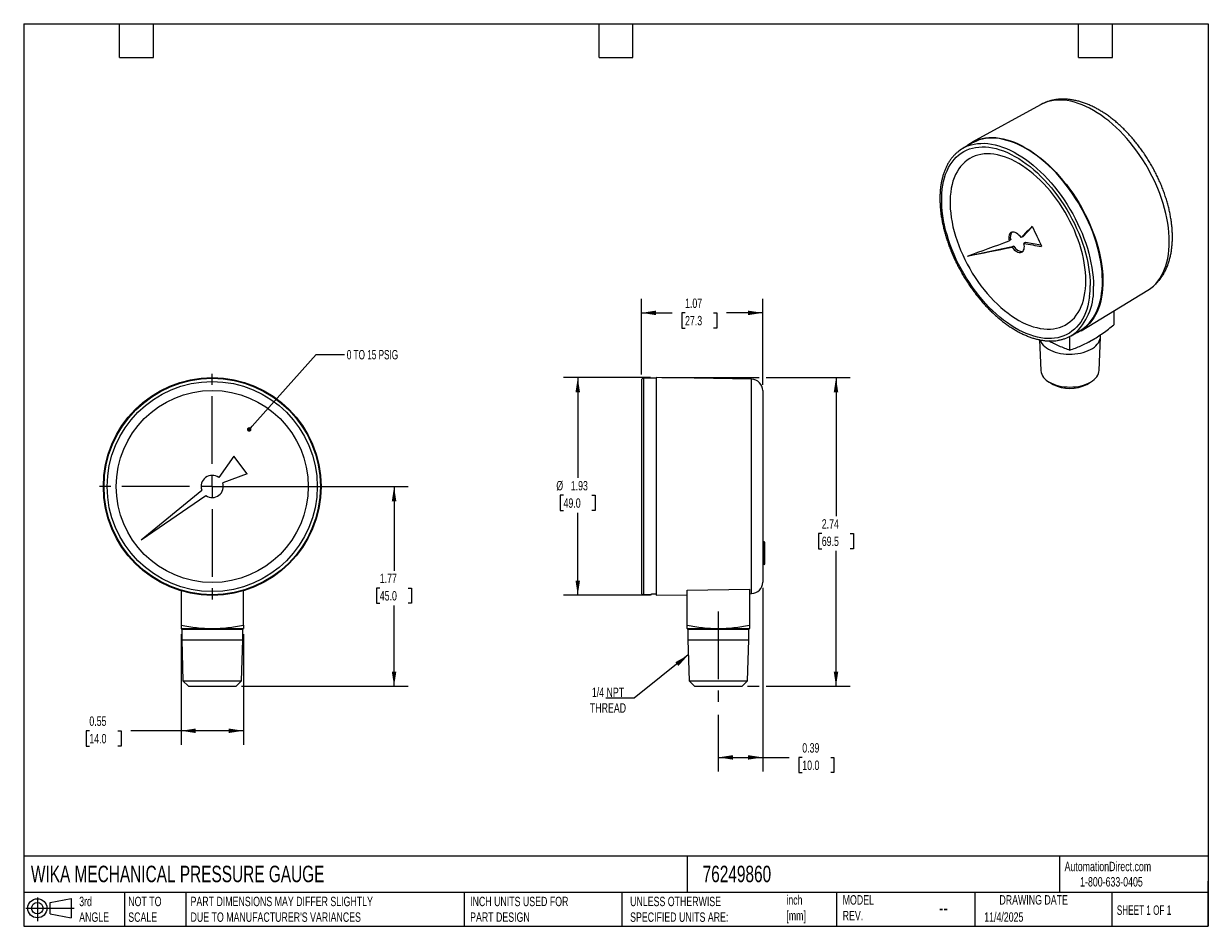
# Model space of a CAD drawing. Header units: inches. Extents: x 0.2 to 10.8, y 0.2 to 8.2.
import ezdxf

# ---------------------------------------------------------------- set-up
doc = ezdxf.new("R2010")
doc.units = ezdxf.units.IN
doc.header["$MEASUREMENT"] = 0
doc.linetypes.add('SLD-Center', pattern=[0.75, 0.6, -0.05, 0.05, -0.05])
doc.linetypes.add('SLD-Solid', pattern=[0])
doc.layers.add('CENTER', color=40, linetype='SLD-Center')
doc.layers.add('SLD-DEFPOINTS', color=7, linetype='Continuous')
doc.layers.add('DIMENSIONS', color=140, linetype='SLD-Solid', lineweight=25)
doc.layers.add('TEXT', color=140, linetype='SLD-Solid', lineweight=25)
doc.styles.add('SLDTEXTSTYLE0', font='TXT', dxfattribs={"width": 0.7})
doc.styles.add('SLDTEXTSTYLE1', font='TXT', dxfattribs={"width": 0.65})
doc.dimstyles.new('SLDDIMSTYLE0', dxfattribs={"dimtxt": 0.084961, "dimasz": 0.13, "dimexe": 0, "dimexo": 0.0625, "dimgap": 0.02124, "dimtad": 0, "dimtih": 1, "dimtoh": 1, "dimrnd": 1e-09, "dimdsep": 46, "dimtxsty": 'SLDTEXTSTYLE0', "dimsah": 1, "dimcen": 0.09, "dimadec": 0, "dimazin": 2, "dimtfac": 1, "dimtofl": 0, "dimtmove": 0, "dimatfit": 3, "dimfxl": 0, "dimfrac": 2, "dimtolj": 1, "dimtzin": 12, "dimarcsym": 0})
doc.dimstyles.new('SLDDIMSTYLE1', dxfattribs={"dimtxt": 0.084961, "dimasz": 0.13, "dimexe": 0, "dimexo": 0.0625, "dimgap": 0.02124, "dimtad": 0, "dimtih": 1, "dimtoh": 1, "dimrnd": 1e-09, "dimzin": 12, "dimdsep": 46, "dimtxsty": 'SLDTEXTSTYLE0', "dimsah": 1, "dimcen": 0.09, "dimadec": 0, "dimazin": 3, "dimtfac": 1, "dimtofl": 0, "dimtmove": 0, "dimatfit": 3, "dimfxl": 0, "dimfrac": 2, "dimtolj": 1, "dimtzin": 12, "dimarcsym": 0})
doc.dimstyles.new('SLDDIMSTYLE2', dxfattribs={"dimtxt": 0.18, "dimasz": 0.04, "dimexe": 0, "dimexo": 0.0625, "dimgap": 0, "dimtad": 0, "dimtih": 1, "dimtoh": 1, "dimdec": 0, "dimrnd": 1e-09, "dimzin": 0, "dimdsep": 46, "dimtxsty": 'Standard', "dimblk1": 'DOT', "dimblk2": 'DOT', "dimsah": 1, "dimcen": 0.09, "dimadec": 0, "dimazin": 0, "dimtfac": 0.04, "dimtdec": 0, "dimtofl": 0, "dimtmove": 0, "dimatfit": 3, "dimldrblk": 'DOT', "dimfxl": 0, "dimfrac": 2, "dimtolj": 1, "dimtzin": 0, "dimarcsym": 0})
doc.dimstyles.new('SLDDIMSTYLE3', dxfattribs={"dimtxt": 0.18, "dimasz": 0.13, "dimexe": 0, "dimexo": 0.0625, "dimgap": 0, "dimtad": 0, "dimtih": 1, "dimtoh": 1, "dimdec": 0, "dimrnd": 1e-09, "dimzin": 0, "dimdsep": 46, "dimtxsty": 'Standard', "dimsah": 1, "dimcen": 0.09, "dimadec": 0, "dimazin": 0, "dimtfac": 0.13, "dimtdec": 0, "dimtofl": 0, "dimtmove": 0, "dimatfit": 3, "dimfxl": 0, "dimfrac": 2, "dimtolj": 1, "dimtzin": 0, "dimarcsym": 0})

# ---------------------------------------------------------------- blocks, each defined once
blk = doc.blocks.new('Block11')
at = {"color": 7, "linetype": 'SLD-Solid', "lineweight": 18}
for p, q in [((0, 0.113), (0.428, 0.113)), ((0.102, 0.209), (0.102, 0)), ((0.216, 0.164), (0.401, 0.198)), ((0.216, 0.063), (0.216, 0.164)), ((0.401, 0.198), (0.401, 0.029)), ((0.216, 0.063), (0.401, 0.029))]:
    blk.add_line(p, q, dxfattribs=at)
for radius in [0.0846, 0.0506]:
    blk.add_circle((0.102, 0.113), radius, dxfattribs=at)
blk = doc.blocks.new('Block12')
at = {"layer": 'SLD-DEFPOINTS'}
blk.add_blockref('Block11', (0, 0), dxfattribs=at)
blk = doc.blocks.new('_D')
at = {"layer": 'DIMENSIONS'}
for p, q in [((1.645, 2.839), (1.645, 1.858)), ((2.197, 2.839), (2.197, 1.858)), ((0.832, 1.983), (0.804, 1.983)), ((0.804, 1.983), (0.804, 1.848)), ((1.085, 1.983), (1.113, 1.983)), ((1.113, 1.983), (1.113, 1.848)), ((1.645, 1.983), (1.2, 1.983)), ((2.197, 1.983), (1.645, 1.983)), ((0.804, 1.848), (0.832, 1.848)), ((1.113, 1.848), (1.085, 1.848))]:
    blk.add_line(p, q, dxfattribs=at)
for points in [[(1.645, 1.983), (1.775, 1.963), (1.775, 2.003)], [(2.197, 1.983), (2.067, 2.003), (2.067, 1.963)]]:
    blk.add_solid(points, dxfattribs=at)
at = {"layer": 'DIMENSIONS', "char_height": 0.0833, "attachment_point": 1, "style": 'SLDTEXTSTYLE0'}
for s, insert in [('0.55', (0.832, 2.11)), ('14.0', (0.832, 1.955))]:
    blk.add_mtext(s, dxfattribs=dict(at, insert=insert))
blk = doc.blocks.new('_D_1')
at = {"layer": 'DIMENSIONS'}
for p, q in [((1.971, 4.148), (3.658, 4.148)), ((3.533, 4.148), (3.533, 3.402)), ((3.406, 3.248), (3.378, 3.248)), ((3.378, 3.248), (3.378, 3.113)), ((3.659, 3.248), (3.687, 3.248)), ((3.687, 3.248), (3.687, 3.113)), ((3.378, 3.113), (3.406, 3.113)), ((3.533, 2.377), (3.533, 3.094)), ((3.687, 3.113), (3.659, 3.113)), ((2.182, 2.377), (3.658, 2.377))]:
    blk.add_line(p, q, dxfattribs=at)
for points in [[(3.533, 4.148), (3.513, 4.018), (3.553, 4.018)], [(3.533, 2.377), (3.553, 2.507), (3.513, 2.507)]]:
    blk.add_solid(points, dxfattribs=at)
at = {"layer": 'DIMENSIONS', "char_height": 0.0833, "attachment_point": 1, "style": 'SLDTEXTSTYLE0'}
for s, insert in [('1.77', (3.406, 3.375)), ('45.0', (3.406, 3.221))]:
    blk.add_mtext(s, dxfattribs=dict(at, insert=insert))
blk = doc.blocks.new('_Dot')
at = {"color": 0, "linetype": 'ByBlock', "lineweight": -2}
blk.add_line((-0.5, 0), (-1, 0), dxfattribs=at)
at = {"color": 0, "linetype": 'ByBlock', "const_width": 0.5}
blk.add_lwpolyline([(-0.25, 0, 1), (0.25, 0, 1)], format="xyb", close=True, dxfattribs=at)
blk = doc.blocks.new('SW_CENTERMARKSYMBOL_0')
at = {"layer": 'CENTER', "color": 0}
for p, q in [((0, 0.2), (0, 1.065)), ((-0.2, 0), (-1.065, 0)), ((0, 0), (-0.1, 0)), ((0, 0), (0, 0.1)), ((0, 0), (0, -0.1)), ((0, 0), (0.1, 0)), ((0.2, 0), (1.065, 0)), ((0, -0.2), (0, -1.065))]:
    blk.add_line(p, q, dxfattribs=at)
blk = doc.blocks.new('_D_2')
at = {"layer": 'DIMENSIONS'}
for p, q in [((5.725, 5.14), (5.725, 5.812)), ((6.8, 5.048), (6.8, 5.812)), ((5.725, 5.687), (5.997, 5.687)), ((6.112, 5.687), (6.083, 5.687)), ((6.083, 5.687), (6.083, 5.552)), ((6.364, 5.687), (6.393, 5.687)), ((6.393, 5.687), (6.393, 5.552)), ((6.8, 5.687), (6.479, 5.687)), ((6.083, 5.552), (6.112, 5.552)), ((6.393, 5.552), (6.364, 5.552))]:
    blk.add_line(p, q, dxfattribs=at)
for points in [[(5.725, 5.687), (5.855, 5.667), (5.855, 5.707)], [(6.8, 5.687), (6.67, 5.707), (6.67, 5.667)]]:
    blk.add_solid(points, dxfattribs=at)
at = {"layer": 'DIMENSIONS', "char_height": 0.0833, "attachment_point": 1, "style": 'SLDTEXTSTYLE0'}
for s, insert in [('1.07', (6.112, 5.814)), ('27.3', (6.112, 5.66))]:
    blk.add_mtext(s, dxfattribs=dict(at, insert=insert))
blk = doc.blocks.new('_D_3')
at = {"layer": 'DIMENSIONS'}
for p, q in [((5.805, 5.113), (5.036, 5.113)), ((5.161, 5.113), (5.161, 4.224)), ((5.035, 4.07), (5.006, 4.07)), ((5.006, 4.07), (5.006, 3.935)), ((5.287, 4.07), (5.316, 4.07)), ((5.316, 4.07), (5.316, 3.935)), ((5.006, 3.935), (5.035, 3.935)), ((5.161, 3.184), (5.161, 3.916)), ((5.316, 3.935), (5.287, 3.935)), ((5.805, 3.184), (5.036, 3.184))]:
    blk.add_line(p, q, dxfattribs=at)
for points in [[(5.161, 5.113), (5.141, 4.983), (5.181, 4.983)], [(5.161, 3.184), (5.181, 3.314), (5.141, 3.314)]]:
    blk.add_solid(points, dxfattribs=at)
at = {"layer": 'DIMENSIONS', "char_height": 0.0833, "attachment_point": 1, "style": 'SLDTEXTSTYLE0'}
for s, insert in [('%%c', (4.971, 4.197)), ('1.93', (5.099, 4.197)), ('49.0', (5.035, 4.043))]:
    blk.add_mtext(s, dxfattribs=dict(at, insert=insert))
blk = doc.blocks.new('_D_4')
at = {"layer": 'DIMENSIONS'}
for p, q in [((6.8, 3.249), (6.8, 1.622)), ((6.407, 2.125), (6.407, 1.622)), ((6.407, 1.747), (6.8, 1.747)), ((6.8, 1.747), (7.036, 1.747)), ((7.151, 1.747), (7.122, 1.747)), ((7.122, 1.747), (7.122, 1.612)), ((7.403, 1.747), (7.432, 1.747)), ((7.432, 1.747), (7.432, 1.612)), ((7.122, 1.612), (7.151, 1.612)), ((7.432, 1.612), (7.403, 1.612))]:
    blk.add_line(p, q, dxfattribs=at)
for points in [[(6.407, 1.747), (6.537, 1.727), (6.537, 1.767)], [(6.8, 1.747), (6.67, 1.767), (6.67, 1.727)]]:
    blk.add_solid(points, dxfattribs=at)
at = {"layer": 'DIMENSIONS', "char_height": 0.0833, "attachment_point": 1, "style": 'SLDTEXTSTYLE0'}
for s, insert in [('0.39', (7.151, 1.873)), ('10.0', (7.151, 1.719))]:
    blk.add_mtext(s, dxfattribs=dict(at, insert=insert))
blk = doc.blocks.new('_D_5')
at = {"layer": 'DIMENSIONS'}
for p, q in [((5.905, 5.113), (6.77, 5.113)), ((6.83, 5.113), (7.575, 5.113)), ((7.45, 5.113), (7.45, 3.886)), ((7.324, 3.732), (7.295, 3.732)), ((7.295, 3.732), (7.295, 3.597)), ((7.576, 3.732), (7.605, 3.732)), ((7.605, 3.732), (7.605, 3.597)), ((7.295, 3.597), (7.324, 3.597)), ((7.45, 2.377), (7.45, 3.578)), ((7.605, 3.597), (7.576, 3.597)), ((6.667, 2.377), (6.77, 2.377)), ((6.83, 2.377), (7.575, 2.377))]:
    blk.add_line(p, q, dxfattribs=at)
for points in [[(7.45, 5.113), (7.43, 4.983), (7.47, 4.983)], [(7.45, 2.377), (7.47, 2.507), (7.43, 2.507)]]:
    blk.add_solid(points, dxfattribs=at)
at = {"layer": 'DIMENSIONS', "char_height": 0.0833, "attachment_point": 1, "style": 'SLDTEXTSTYLE0'}
for s, insert in [('2.74', (7.324, 3.858)), ('69.5', (7.324, 3.704))]:
    blk.add_mtext(s, dxfattribs=dict(at, insert=insert))

msp = doc.modelspace()

# ---------------------------------------------------------------- linework, layer by layer
for p, q in [((9.263, 7.532), (8.657, 7.2)), ((8.654, 7.191), (8.575, 7.145)), ((9.19, 6.45), (9.105, 6.362)), ((8.998, 6.333), (8.984, 6.325)), ((9.105, 6.362), (9.091, 6.354)), ((9.13, 6.31), (9.116, 6.302)), ((9.267, 6.287), (9.13, 6.31)), ((8.623, 6.193), (9.025, 6.277)), ((9.025, 6.277), (9.011, 6.269)), ((9.622, 5.529), (10.213, 5.887)), ((9.913, 5.705), (9.913, 5.582)), ((9.523, 5.357), (9.523, 5.479)), ((9.533, 5.484), (9.613, 5.53)), ((9.782, 5.175), (9.793, 5.473)), ((9.793, 5.477), (9.793, 5.493)), ((9.254, 5.449), (9.265, 5.175)), ((5.725, 5.09), (5.725, 3.207)), ((5.855, 5.107), (5.743, 5.107)), ((5.743, 5.107), (5.743, 4.148)), ((6.702, 5.098), (5.855, 5.113)), ((5.855, 5.113), (5.855, 3.184)), ((6.702, 3.199), (6.702, 5.098)), ((9.341, 5.073), (9.374, 5.053)), ((9.672, 5.053), (9.706, 5.073)), ((6.8, 4.998), (6.8, 3.299)), ((2.114, 4.416), (1.979, 4.228)), ((2.232, 4.259), (2.114, 4.416)), ((2.232, 4.259), (2.014, 4.181)), ((1.291, 3.676), (1.828, 4.117)), ((5.743, 4.148), (5.743, 3.19)), ((1.291, 3.676), (1.865, 4.067)), ((6.813, 3.657), (6.8, 3.659)), ((6.813, 3.558), (6.813, 3.657)), ((6.82, 3.558), (6.82, 3.649)), ((6.813, 3.459), (6.813, 3.558)), ((6.82, 3.466), (6.82, 3.558)), ((6.8, 3.457), (6.813, 3.459)), ((1.645, 3.224), (1.645, 2.919)), ((2.197, 2.919), (2.197, 3.224)), ((5.743, 3.19), (5.816, 3.19)), ((5.816, 3.196), (5.855, 3.196)), ((5.816, 3.19), (5.816, 3.196)), ((5.855, 3.184), (6.131, 3.189)), ((6.131, 3.229), (6.682, 3.239)), ((6.131, 2.919), (6.131, 3.229)), ((6.682, 3.239), (6.682, 2.919)), ((6.682, 3.198), (6.702, 3.199)), ((1.645, 2.889), (1.921, 2.889)), ((1.651, 2.882), (1.651, 2.79)), ((2.191, 2.882), (1.651, 2.882)), ((1.921, 2.889), (2.197, 2.889)), ((2.191, 2.79), (2.191, 2.882)), ((6.131, 2.889), (6.407, 2.889)), ((6.137, 2.882), (6.137, 2.79)), ((6.677, 2.882), (6.137, 2.882)), ((6.407, 2.889), (6.682, 2.889)), ((6.677, 2.79), (6.677, 2.882)), ((1.651, 2.79), (1.662, 2.425)), ((1.651, 2.79), (2.191, 2.79)), ((2.18, 2.425), (2.191, 2.79)), ((6.137, 2.79), (6.148, 2.425)), ((6.137, 2.79), (6.677, 2.79)), ((6.665, 2.425), (6.677, 2.79)), ((1.662, 2.425), (1.71, 2.377)), ((1.662, 2.425), (1.921, 2.425)), ((1.921, 2.425), (2.18, 2.425)), ((2.132, 2.377), (2.18, 2.425)), ((6.148, 2.425), (6.196, 2.377)), ((6.148, 2.425), (6.665, 2.425)), ((6.617, 2.377), (6.665, 2.425)), ((1.71, 2.377), (1.921, 2.377)), ((1.921, 2.377), (2.132, 2.377)), ((6.196, 2.377), (6.617, 2.377))]:
    msp.add_line(p, q)
at = {"flags": 128}
for points in [[(9.732, 7.482), (9.698, 7.501), (9.664, 7.517), (9.631, 7.532), (9.597, 7.544), (9.564, 7.554), (9.531, 7.562), (9.499, 7.568), (9.467, 7.572), (9.437, 7.573), (9.406, 7.573), (9.377, 7.57), (9.349, 7.564), (9.321, 7.557), (9.295, 7.547), (9.27, 7.536), (9.263, 7.532)], [(10.213, 5.887), (10.219, 5.891), (10.242, 5.907), (10.264, 5.925), (10.284, 5.945), (10.302, 5.967), (10.32, 5.991), (10.335, 6.017), (10.35, 6.044), (10.362, 6.073), (10.373, 6.104), (10.383, 6.137), (10.39, 6.17), (10.396, 6.206), (10.401, 6.242), (10.403, 6.28), (10.404, 6.319), (10.403, 6.358), (10.401, 6.399), (10.396, 6.44), (10.39, 6.483), (10.383, 6.525), (10.373, 6.569), (10.362, 6.612), (10.35, 6.656), (10.335, 6.7), (10.32, 6.744), (10.302, 6.788), (10.284, 6.831), (10.264, 6.874), (10.242, 6.917), (10.219, 6.96), (10.195, 7.001), (10.17, 7.042), (10.144, 7.082), (10.116, 7.121), (10.088, 7.159), (10.058, 7.196), (10.028, 7.232), (9.997, 7.266), (9.966, 7.299), (9.933, 7.33), (9.901, 7.36), (9.868, 7.388), (9.834, 7.414), (9.8, 7.439), (9.766, 7.461), (9.732, 7.482)], [(9.697, 5.833), (9.695, 5.818), (9.689, 5.783), (9.681, 5.75), (9.672, 5.718), (9.661, 5.687), (9.649, 5.659), (9.634, 5.631), (9.619, 5.606), (9.602, 5.583), (9.583, 5.561), (9.563, 5.542), (9.541, 5.524), (9.519, 5.508), (9.495, 5.495), (9.47, 5.484), (9.444, 5.474), (9.416, 5.467), (9.388, 5.463), (9.359, 5.46), (9.329, 5.46), (9.298, 5.461), (9.267, 5.465), (9.235, 5.472), (9.203, 5.48), (9.17, 5.491), (9.137, 5.503), (9.103, 5.518), (9.07, 5.535), (9.036, 5.554), (9.003, 5.575), (8.969, 5.598), (8.936, 5.622), (8.903, 5.649), (8.87, 5.677), (8.838, 5.707), (8.806, 5.738), (8.775, 5.771), (8.745, 5.805), (8.715, 5.841), (8.687, 5.878), (8.659, 5.916), (8.632, 5.955), (8.607, 5.995), (8.582, 6.035), (8.559, 6.077), (8.537, 6.119), (8.516, 6.161), (8.497, 6.204), (8.479, 6.247), (8.462, 6.291), (8.447, 6.334), (8.434, 6.378), (8.422, 6.421), (8.412, 6.464), (8.404, 6.506), (8.397, 6.548), (8.392, 6.589), (8.388, 6.63), (8.387, 6.67), (8.387, 6.709), (8.388, 6.746), (8.392, 6.783), (8.397, 6.818), (8.404, 6.852), (8.412, 6.885), (8.422, 6.916), (8.434, 6.946), (8.447, 6.974), (8.462, 7), (8.479, 7.024), (8.497, 7.047), (8.516, 7.067), (8.537, 7.086), (8.559, 7.103), (8.582, 7.117), (8.607, 7.13), (8.632, 7.14), (8.659, 7.148), (8.687, 7.154), (8.715, 7.157), (8.745, 7.159), (8.775, 7.158), (8.806, 7.155), (8.838, 7.15), (8.87, 7.143), (8.903, 7.133), (8.936, 7.122), (8.969, 7.108), (8.975, 7.105)], [(8.601, 7.16), (8.619, 7.175), (8.642, 7.191), (8.667, 7.205), (8.692, 7.216), (8.719, 7.226), (8.747, 7.233), (8.775, 7.238), (8.805, 7.241), (8.836, 7.241), (8.867, 7.24), (8.899, 7.236), (8.931, 7.23), (8.964, 7.222), (8.997, 7.211), (9.031, 7.199), (9.065, 7.184), (9.099, 7.167), (9.134, 7.148)], [(8.626, 7.169), (8.649, 7.176), (8.676, 7.183), (8.705, 7.187), (8.735, 7.189), (8.765, 7.19), (8.796, 7.187), (8.828, 7.183), (8.861, 7.177), (8.894, 7.168), (8.927, 7.157), (8.96, 7.144), (8.994, 7.129), (9.028, 7.112), (9.062, 7.092), (9.096, 7.071), (9.13, 7.048), (9.164, 7.023), (9.198, 6.997), (9.231, 6.968), (9.263, 6.938), (9.295, 6.907), (9.327, 6.873), (9.358, 6.839), (9.388, 6.803), (9.417, 6.766), (9.445, 6.728), (9.473, 6.688), (9.499, 6.648), (9.524, 6.607), (9.548, 6.565), (9.571, 6.523), (9.592, 6.48), (9.612, 6.436), (9.631, 6.393), (9.648, 6.349), (9.664, 6.305), (9.678, 6.261), (9.69, 6.217), (9.701, 6.174), (9.71, 6.13), (9.718, 6.088), (9.724, 6.045), (9.728, 6.004), (9.731, 5.963), (9.732, 5.923)], [(9.613, 5.53), (9.629, 5.541), (9.652, 5.557), (9.673, 5.575), (9.693, 5.596), (9.712, 5.618), (9.729, 5.643), (9.745, 5.669), (9.759, 5.697), (9.771, 5.726), (9.782, 5.758), (9.791, 5.79), (9.799, 5.825), (9.804, 5.86), (9.809, 5.897), (9.811, 5.935), (9.812, 5.974), (9.81, 6.014), (9.808, 6.055), (9.803, 6.097), (9.797, 6.139), (9.789, 6.182), (9.779, 6.226), (9.768, 6.27), (9.755, 6.314), (9.741, 6.358), (9.725, 6.402), (9.708, 6.446), (9.689, 6.49), (9.668, 6.533), (9.647, 6.577), (9.624, 6.619), (9.599, 6.661), (9.574, 6.702), (9.547, 6.742), (9.52, 6.781), (9.491, 6.82), (9.462, 6.857), (9.431, 6.892), (9.4, 6.927), (9.368, 6.96), (9.336, 6.991), (9.303, 7.021), (9.27, 7.049), (9.236, 7.076), (9.202, 7.1), (9.168, 7.123), (9.134, 7.144), (9.1, 7.162), (9.065, 7.179), (9.031, 7.194), (8.998, 7.206), (8.964, 7.216), (8.932, 7.225), (8.899, 7.231), (8.867, 7.234), (8.836, 7.236), (8.806, 7.235), (8.776, 7.232), (8.748, 7.227), (8.72, 7.22), (8.694, 7.21), (8.668, 7.198), (8.654, 7.191)], [(9.134, 7.148), (9.168, 7.128), (9.202, 7.105), (9.236, 7.08), (9.27, 7.054), (9.303, 7.026), (9.336, 6.996), (9.369, 6.964), (9.401, 6.931), (9.432, 6.897), (9.462, 6.861), (9.492, 6.824), (9.521, 6.786), (9.548, 6.747), (9.575, 6.707), (9.601, 6.665), (9.625, 6.623), (9.648, 6.581), (9.67, 6.538), (9.691, 6.494), (9.71, 6.45), (9.727, 6.406), (9.743, 6.362), (9.758, 6.318), (9.771, 6.274), (9.782, 6.23), (9.792, 6.186), (9.8, 6.143), (9.807, 6.1), (9.811, 6.058), (9.815, 6.017), (9.816, 5.977), (9.815, 5.938), (9.813, 5.899), (9.809, 5.862), (9.804, 5.826), (9.797, 5.792), (9.788, 5.759), (9.777, 5.727), (9.765, 5.697), (9.751, 5.669), (9.736, 5.642), (9.719, 5.618), (9.7, 5.595), (9.68, 5.574), (9.659, 5.555), (9.637, 5.538), (9.613, 5.524), (9.588, 5.511), (9.562, 5.5), (9.559, 5.499)], [(9.665, 5.973), (9.664, 6.01), (9.662, 6.049), (9.657, 6.089), (9.651, 6.129), (9.644, 6.169), (9.634, 6.211), (9.623, 6.252), (9.61, 6.294), (9.596, 6.335), (9.58, 6.377), (9.563, 6.419), (9.544, 6.46), (9.524, 6.501), (9.503, 6.541), (9.48, 6.581), (9.456, 6.62), (9.431, 6.658), (9.405, 6.695), (9.378, 6.731), (9.35, 6.765), (9.321, 6.799), (9.292, 6.831), (9.261, 6.862), (9.231, 6.891), (9.199, 6.918), (9.168, 6.944), (9.136, 6.968), (9.104, 6.99), (9.071, 7.01), (9.039, 7.028), (9.007, 7.045), (8.975, 7.059), (8.943, 7.071), (8.911, 7.08), (8.88, 7.088), (8.85, 7.093), (8.82, 7.096), (8.791, 7.097), (8.762, 7.096), (8.735, 7.092), (8.708, 7.086), (8.683, 7.078), (8.658, 7.068), (8.635, 7.056), (8.613, 7.041), (8.592, 7.024), (8.573, 7.006), (8.555, 6.985), (8.538, 6.963), (8.523, 6.938), (8.509, 6.912), (8.498, 6.884), (8.487, 6.855), (8.479, 6.824), (8.472, 6.791), (8.467, 6.757), (8.463, 6.722), (8.462, 6.686), (8.462, 6.649), (8.463, 6.61), (8.467, 6.571), (8.472, 6.531), (8.479, 6.491), (8.487, 6.45), (8.498, 6.409), (8.509, 6.367), (8.523, 6.326), (8.538, 6.284), (8.555, 6.242), (8.573, 6.201), (8.592, 6.16), (8.613, 6.119), (8.635, 6.079), (8.658, 6.04), (8.683, 6.001), (8.708, 5.964), (8.735, 5.927), (8.762, 5.892), (8.791, 5.858), (8.82, 5.825), (8.85, 5.793), (8.88, 5.763), (8.911, 5.735), (8.943, 5.709), (8.975, 5.684), (9.007, 5.661), (9.039, 5.64), (9.071, 5.62), (9.104, 5.603), (9.136, 5.588), (9.168, 5.575), (9.199, 5.564), (9.231, 5.556), (9.261, 5.549), (9.292, 5.545), (9.321, 5.543), (9.35, 5.543), (9.378, 5.546), (9.405, 5.551), (9.431, 5.558), (9.456, 5.567), (9.48, 5.578), (9.503, 5.592), (9.524, 5.607), (9.544, 5.625), (9.563, 5.644), (9.58, 5.666), (9.596, 5.689), (9.61, 5.715), (9.623, 5.742), (9.634, 5.77), (9.644, 5.801), (9.651, 5.832), (9.657, 5.866), (9.662, 5.9), (9.664, 5.936), (9.665, 5.973)], [(8.975, 7.105), (9.003, 7.092), (9.036, 7.074), (9.07, 7.054), (9.103, 7.032), (9.137, 7.009), (9.17, 6.983), (9.203, 6.956), (9.235, 6.927), (9.267, 6.896), (9.298, 6.864), (9.329, 6.83), (9.359, 6.795), (9.388, 6.759), (9.416, 6.722), (9.444, 6.683), (9.47, 6.644), (9.495, 6.604), (9.519, 6.563), (9.541, 6.521), (9.563, 6.478), (9.583, 6.436), (9.602, 6.393), (9.619, 6.349), (9.634, 6.306), (9.649, 6.263), (9.661, 6.219), (9.672, 6.176), (9.681, 6.134), (9.689, 6.091), (9.695, 6.05), (9.699, 6.009), (9.702, 5.969), (9.703, 5.929)], [(9.091, 6.354), (9.082, 6.366), (9.072, 6.377), (9.061, 6.386), (9.05, 6.393), (9.039, 6.398), (9.029, 6.402), (9.018, 6.402), (9.009, 6.401), (9.001, 6.398), (8.994, 6.392), (8.988, 6.385), (8.984, 6.375), (8.982, 6.364), (8.981, 6.352), (8.982, 6.339), (8.984, 6.325)], [(9.011, 6.269), (9.02, 6.258), (9.03, 6.247), (9.041, 6.238), (9.052, 6.231), (9.063, 6.226), (9.074, 6.223), (9.084, 6.223), (9.093, 6.224), (9.101, 6.228), (9.108, 6.234), (9.113, 6.242), (9.117, 6.251), (9.119, 6.262), (9.12, 6.275), (9.119, 6.288), (9.116, 6.302)], [(9.258, 5.447), (9.26, 5.444), (9.266, 5.429), (9.275, 5.415), (9.286, 5.402), (9.3, 5.389), (9.315, 5.377), (9.333, 5.366), (9.352, 5.356), (9.372, 5.348), (9.394, 5.34), (9.417, 5.333), (9.441, 5.328), (9.466, 5.324), (9.491, 5.322), (9.517, 5.321), (9.543, 5.321), (9.568, 5.323), (9.593, 5.326), (9.618, 5.331), (9.641, 5.336), (9.664, 5.344), (9.685, 5.352), (9.705, 5.361), (9.723, 5.372), (9.74, 5.383), (9.754, 5.396), (9.766, 5.409), (9.776, 5.422), (9.784, 5.436), (9.79, 5.451), (9.793, 5.466), (9.793, 5.477)], [(9.359, 5.428), (9.352, 5.431), (9.338, 5.438)], [(9.341, 5.073), (9.359, 5.063), (9.38, 5.054), (9.402, 5.047), (9.424, 5.04), (9.448, 5.035), (9.473, 5.032), (9.498, 5.03), (9.523, 5.029), (9.549, 5.03), (9.574, 5.032), (9.599, 5.035), (9.622, 5.04), (9.645, 5.047), (9.667, 5.054), (9.687, 5.063), (9.706, 5.073), (9.723, 5.084), (9.738, 5.095), (9.751, 5.108), (9.762, 5.121), (9.771, 5.135), (9.777, 5.149), (9.781, 5.164), (9.782, 5.175)]]:
    msp.add_lwpolyline(points, dxfattribs=at)
for radius in [0.965, 0.959, 0.931, 0.851]:
    msp.add_circle((1.921, 4.148), radius)
for centre, radius, start, end in [((8.736, 6.866), 0.322, 109.9684, 130.0436), ((32.36, -16.426), 32.564, 135.3621, 135.6068), ((30.81, 16.559), 23.866, 205.0501, 205.5195), ((-6.657, 48.4), 44.888, 289.8914, 290.3923), ((9.066, 6.358), 0.0715, 142.7278, 199.8267), ((12.002, 23.896), 17.83, 260.6838, 261.1918), ((3.859, 31), 25.261, 280.8536, 281.767), ((9.101, 6.318), 0.0862, 208.3616, 273.5845), ((9.217, 5.884), 0.516, 314.4956, 4.3154), ((8.915, 5.927), 0.788, 353.1502, 0.1375), ((9.372, 5.763), 0.322, 289.9963, 309.9286), ((9.584, 5.666), 0.26, 293.0664, 304.5633), ((9.395, 5.192), 0.131, 187.5437, 245.4623), ((5.743, 5.09), 0.017, 90, 180), ((6.7, 4.998), 0.1, 0, 89), ((9.523, 5.339), 0.322, 242.4703, 297.5351), ((1.921, 4.148), 0.0984, 54.2239, 198.3581), ((1.921, 4.148), 0.0984, 235.3817, 19.5159), ((6.812, 3.649), 0.00787, 0, 82), ((6.812, 3.466), 0.00787, 278, 0), ((6.7, 3.299), 0.1, 271, 0), ((5.743, 3.207), 0.017, 180, 270), ((1.644, 2.882), 0.00709, 360, 77.8125), ((2.198, 2.882), 0.00709, 102.1875, 180), ((6.13, 2.882), 0.00709, 360, 77.8125), ((6.684, 2.882), 0.00709, 102.1875, 180)]:
    msp.add_arc(centre, radius, start, end)
for points, knots in [([(9.781, 7.486), (9.775, 7.49), (9.758, 7.499), (9.729, 7.514), (9.695, 7.53), (9.661, 7.544), (9.627, 7.555), (9.593, 7.565), (9.559, 7.572), (9.526, 7.578), (9.493, 7.581), (9.46, 7.582), (9.429, 7.581), (9.398, 7.577), (9.368, 7.572), (9.339, 7.564), (9.311, 7.555), (9.286, 7.544), (9.27, 7.536), (9.263, 7.532)], [0, 0, 0, 0, 0.033756, 0.0971, 0.160476, 0.223799, 0.287003, 0.350008, 0.412727, 0.475065, 0.536931, 0.598243, 0.658946, 0.719011, 0.778443, 0.837285, 0.895608, 0.953514, 1, 1, 1, 1]), ([(10.213, 5.887), (10.219, 5.891), (10.233, 5.9), (10.255, 5.916), (10.277, 5.935), (10.297, 5.956), (10.317, 5.978), (10.335, 6.002), (10.352, 6.028), (10.367, 6.055), (10.381, 6.084), (10.393, 6.115), (10.403, 6.147), (10.412, 6.18), (10.42, 6.215), (10.425, 6.25), (10.429, 6.287), (10.432, 6.325), (10.432, 6.364), (10.431, 6.403), (10.429, 6.443), (10.424, 6.483), (10.418, 6.524), (10.411, 6.566), (10.402, 6.607), (10.391, 6.649), (10.379, 6.691), (10.365, 6.733), (10.35, 6.775), (10.334, 6.816), (10.316, 6.858), (10.297, 6.899), (10.277, 6.939), (10.255, 6.979), (10.233, 7.019), (10.209, 7.057), (10.184, 7.095), (10.158, 7.132), (10.131, 7.169), (10.103, 7.204), (10.075, 7.238), (10.045, 7.271), (10.015, 7.302), (9.985, 7.332), (9.953, 7.361), (9.921, 7.389), (9.889, 7.414), (9.856, 7.439), (9.823, 7.461), (9.798, 7.476), (9.784, 7.484), (9.781, 7.486)], [0, 0, 0, 0, 0.014412, 0.033758, 0.053132, 0.072582, 0.092147, 0.111864, 0.131758, 0.151848, 0.17214, 0.192629, 0.213303, 0.23414, 0.255115, 0.276197, 0.297361, 0.318578, 0.339828, 0.361092, 0.382352, 0.403599, 0.424827, 0.446033, 0.467214, 0.488371, 0.509505, 0.530616, 0.551707, 0.572781, 0.593841, 0.614889, 0.635928, 0.656962, 0.677994, 0.699027, 0.720063, 0.741106, 0.762159, 0.783225, 0.804307, 0.825409, 0.846533, 0.867683, 0.888861, 0.910068, 0.931306, 0.952576, 0.973875, 0.994051, 1, 1, 1, 1]), ([(8.527, 7.111), (8.524, 7.109), (8.513, 7.1), (8.497, 7.084), (8.479, 7.063), (8.462, 7.041), (8.446, 7.016), (8.432, 6.99), (8.419, 6.963), (8.408, 6.934), (8.398, 6.904), (8.39, 6.872), (8.383, 6.839), (8.377, 6.805), (8.374, 6.769), (8.371, 6.734), (8.371, 6.71), (8.371, 6.699)], [0, 0, 0, 0, 0.0320728, 0.1009002, 0.169835, 0.2389065, 0.3081312, 0.3775127, 0.4470439, 0.5167096, 0.58649, 0.6563632, 0.7263076, 0.7963038, 0.8663347, 0.9363863, 1, 1, 1, 1]), ([(8.371, 6.699), (8.371, 6.692), (8.371, 6.673), (8.373, 6.641), (8.376, 6.601), (8.38, 6.562), (8.387, 6.521), (8.394, 6.48), (8.404, 6.439), (8.414, 6.398), (8.427, 6.356), (8.44, 6.314), (8.455, 6.272), (8.472, 6.231), (8.489, 6.189), (8.508, 6.148), (8.528, 6.107), (8.55, 6.067), (8.572, 6.027), (8.596, 5.988), (8.621, 5.949), (8.646, 5.912), (8.673, 5.875), (8.7, 5.839), (8.728, 5.805), (8.757, 5.771), (8.787, 5.739), (8.817, 5.708), (8.848, 5.679), (8.879, 5.65), (8.911, 5.624), (8.943, 5.599), (8.975, 5.575), (9.008, 5.554), (9.04, 5.534), (9.073, 5.515), (9.105, 5.499), (9.138, 5.485), (9.17, 5.472), (9.202, 5.461), (9.234, 5.453), (9.266, 5.446), (9.297, 5.441), (9.327, 5.438), (9.357, 5.438), (9.386, 5.439), (9.414, 5.442), (9.441, 5.448), (9.464, 5.454), (9.476, 5.459), (9.48, 5.46)], [0, 0, 0, 0, 0.011233, 0.032543, 0.053849, 0.075153, 0.096452, 0.117747, 0.139038, 0.160324, 0.181606, 0.202885, 0.22416, 0.245433, 0.266703, 0.287971, 0.309237, 0.330502, 0.351767, 0.373032, 0.394298, 0.415564, 0.436832, 0.458101, 0.479373, 0.500648, 0.521926, 0.543208, 0.564494, 0.585785, 0.607081, 0.628382, 0.649689, 0.671, 0.692317, 0.713637, 0.734961, 0.756286, 0.777609, 0.798927, 0.820236, 0.841529, 0.862802, 0.884046, 0.905256, 0.926425, 0.947546, 0.968619, 0.989642, 1, 1, 1, 1]), ([(9.718, 5.445), (9.751, 5.463), (9.784, 5.485), (9.849, 5.531), (9.881, 5.556), (9.913, 5.582)], [0, 0, 0, 0, 0.5, 0.5, 1, 1, 1, 1]), ([(9.34, 5.438), (9.352, 5.432), (9.381, 5.416), (9.426, 5.395), (9.475, 5.375), (9.507, 5.363), (9.523, 5.357)], [0, 0, 0, 0, 0.20233, 0.466764, 0.73321, 1, 1, 1, 1]), ([(9.523, 5.357), (9.556, 5.369), (9.588, 5.381), (9.653, 5.409), (9.685, 5.426), (9.718, 5.445)], [0, 0, 0, 0, 0.5, 0.5, 1, 1, 1, 1]), ([(1.645, 2.919), (1.691, 2.911), (1.737, 2.903), (1.828, 2.892), (1.875, 2.889), (1.921, 2.889)], [0, 0, 0, 0, 0.5, 0.5, 1, 1, 1, 1]), ([(1.645, 2.919), (1.645, 2.911), (1.645, 2.903), (1.645, 2.892), (1.645, 2.889), (1.645, 2.889)], [0, 0, 0, 0, 0.5, 0.5, 1, 1, 1, 1]), ([(1.921, 2.889), (1.968, 2.889), (2.014, 2.892), (2.105, 2.903), (2.151, 2.911), (2.197, 2.919)], [0, 0, 0, 0, 0.5, 0.5, 1, 1, 1, 1]), ([(2.197, 2.919), (2.197, 2.911), (2.197, 2.903), (2.197, 2.892), (2.197, 2.889), (2.197, 2.889)], [0, 0, 0, 0, 0.5, 0.5, 1, 1, 1, 1]), ([(6.131, 2.919), (6.177, 2.911), (6.222, 2.903), (6.314, 2.892), (6.36, 2.889), (6.407, 2.889)], [0, 0, 0, 0, 0.5, 0.5, 1, 1, 1, 1]), ([(6.131, 2.889), (6.131, 2.889), (6.131, 2.892), (6.131, 2.903), (6.131, 2.911), (6.131, 2.919)], [0, 0, 0, 0, 0.5, 0.5, 1, 1, 1, 1]), ([(6.407, 2.889), (6.453, 2.889), (6.499, 2.892), (6.591, 2.903), (6.637, 2.911), (6.682, 2.919)], [0, 0, 0, 0, 0.5, 0.5, 1, 1, 1, 1]), ([(6.682, 2.919), (6.682, 2.911), (6.682, 2.903), (6.682, 2.892), (6.682, 2.889), (6.682, 2.889)], [0, 0, 0, 0, 0.5, 0.5, 1, 1, 1, 1])]:
    msp.add_open_spline(points, degree=3, knots=knots)
at = {"layer": 'CENTER'}
msp.add_line((6.407, 3.04), (6.407, 2.175), dxfattribs=at)
at = {"layer": 'TEXT'}
for p, q in [((0.25, 8.25), (10.75, 8.25)), ((0.25, 8.25), (0.25, 0.25)), ((1.1, 7.95), (1.1, 8.25)), ((1.4, 7.95), (1.4, 8.25)), ((5.35, 7.95), (5.35, 8.25)), ((5.65, 7.95), (5.65, 8.25)), ((9.6, 7.95), (9.6, 8.25)), ((9.9, 7.95), (9.9, 8.25)), ((10.75, 8.25), (10.75, 0.25)), ((1.1, 7.95), (1.4, 7.95)), ((5.35, 7.95), (5.65, 7.95)), ((9.6, 7.95), (9.9, 7.95)), ((10.75, 0.871), (0.25, 0.871)), ((6.132, 0.871), (6.132, 0.55)), ((9.432, 0.871), (9.432, 0.55)), ((10.75, 0.25), (10.75, 0.65)), ((10.75, 0.55), (0.25, 0.55)), ((1.143, 0.55), (1.143, 0.25)), ((1.687, 0.55), (1.687, 0.25)), ((4.153, 0.55), (4.153, 0.25)), ((5.551, 0.55), (5.551, 0.25)), ((7.453, 0.55), (7.453, 0.25)), ((8.68, 0.55), (8.68, 0.25)), ((9.896, 0.55), (9.896, 0.25)), ((0.25, 0.25), (10.75, 0.25))]:
    msp.add_line(p, q, dxfattribs=at)

# ---------------------------------------------------------------- block references
at = {"layer": 'CENTER'}
msp.add_blockref('SW_CENTERMARKSYMBOL_0', (1.921, 4.148), dxfattribs=at)
at = {"layer": 'SLD-DEFPOINTS'}
msp.add_blockref('Block12', (0.269, 0.297), dxfattribs=at)

# ---------------------------------------------------------------- texts
at = {"layer": 'TEXT'}
for s, insert, char_height, attachment_point, style in [('0 TO 15 PSIG', (3.114, 5.358), 0.08333, 1, 'SLDTEXTSTYLE1'), ('1/4 NPT^JTHREAD', (5.429, 2.366), 0.08333, 2, 'SLDTEXTSTYLE0'), ('WIKA MECHANICAL PRESSURE GAUGE', (0.314, 0.787), 0.14583, 1, 'SLDTEXTSTYLE0'), ('76249860', (6.268, 0.787), 0.1458, 1, 'SLDTEXTSTYLE0'), ('AutomationDirect.com', (9.476, 0.822), 0.08333, 1, 'SLDTEXTSTYLE0'), ('1-800-633-0405', (9.614, 0.686), 0.08333, 1, 'SLDTEXTSTYLE0'), ('inch^J[mm]', (7.01, 0.525), 0.0833, 1, 'SLDTEXTSTYLE0'), ('MODEL ^JREV.', (7.509, 0.526), 0.08333, 1, 'SLDTEXTSTYLE0'), ('DRAWING DATE', (9.202, 0.526), 0.08333, 2, 'SLDTEXTSTYLE0'), ('3rd^JANGLE', (0.742, 0.512), 0.0833, 1, 'SLDTEXTSTYLE0'), ('NOT TO^JSCALE', (1.177, 0.512), 0.08333, 1, 'SLDTEXTSTYLE0'), ("PART DIMENSIONS MAY DIFFER SLIGHTLY ^JDUE TO MANUFACTURER'S VARIANCES", (1.729, 0.512), 0.08333, 1, 'SLDTEXTSTYLE0'), ('INCH UNITS USED FOR ^JPART DESIGN', (4.207, 0.512), 0.08333, 1, 'SLDTEXTSTYLE0'), ('UNLESS OTHERWISE ^JSPECIFIED UNITS ARE:', (5.625, 0.512), 0.08333, 1, 'SLDTEXTSTYLE0'), ('SHEET 1 OF 1', (9.939, 0.435), 0.08333, 1, 'SLDTEXTSTYLE1'), ('--', (8.363, 0.475), 0.125, 1, 'SLDTEXTSTYLE0'), ('11/4/2025', (8.764, 0.374), 0.0833, 1, 'SLDTEXTSTYLE0')]:
    msp.add_mtext(s, dxfattribs=dict(at, insert=insert, char_height=char_height, attachment_point=attachment_point, style=style))

# ---------------------------------------------------------------- dimensions: what is measured, and where the dimension line sits
at = {"layer": 'DIMENSIONS'}
for base, p1, p2, dimstyle, picture, middle in [((5.7255, 5.6873), (6.8003, 4.9984), (5.7255, 5.0901), 'SLDDIMSTYLE1', '_D_2', (6.2381, 5.6873)), ((6.8, 1.747), (6.407, 2.175), (6.8, 3.299), 'SLDDIMSTYLE0', '_D_4', (7.277, 1.747))]:
    dim = msp.add_linear_dim(base=base, p1=p1, p2=p2, dimstyle=dimstyle, dxfattribs=at)
    dim.commit()
    dim.dimension.update_dxf_attribs({"geometry": picture, "text_midpoint": middle, "dimtype": 160})
dim = msp.add_linear_dim(base=(5.161, 3.184), p1=(5.855, 5.113), p2=(5.855, 3.184), angle=90, text='%%c<>', dimstyle='SLDDIMSTYLE1', dxfattribs=at)
dim.commit()
dim.dimension.update_dxf_attribs({"geometry": '_D_3', "text_midpoint": (5.161, 4.07), "dimtype": 160})
for base, p1, p2, angle, dimstyle, picture, middle in [((7.45, 5.113), (6.617, 2.377), (5.855, 5.113), 90, 'SLDDIMSTYLE1', '_D_5', (7.45, 3.732)), ((3.533, 4.148), (2.132, 2.377), (1.921, 4.148), 90, 'SLDDIMSTYLE1', '_D_1', (3.533, 3.248)), ((2.197, 1.983), (1.645, 2.889), (2.197, 2.889), 360, 'SLDDIMSTYLE0', '_D', (0.958, 1.983))]:
    dim = msp.add_linear_dim(base=base, p1=p1, p2=p2, angle=angle, dimstyle=dimstyle, dxfattribs=at)
    dim.commit()
    dim.dimension.update_dxf_attribs({"geometry": picture, "text_midpoint": middle, "dimtype": 160})

# ---------------------------------------------------------------- leaders
at = {"layer": 'TEXT'}
for points, dimstyle in [([(2.249, 4.654), (2.843, 5.317), (3.093, 5.317)], 'SLDDIMSTYLE2'), ([(6.141, 2.655), (5.661, 2.272), (5.411, 2.272)], 'SLDDIMSTYLE3')]:
    msp.add_leader(points, dimstyle=dimstyle, dxfattribs=at)

doc.saveas('drawing.dxf')
